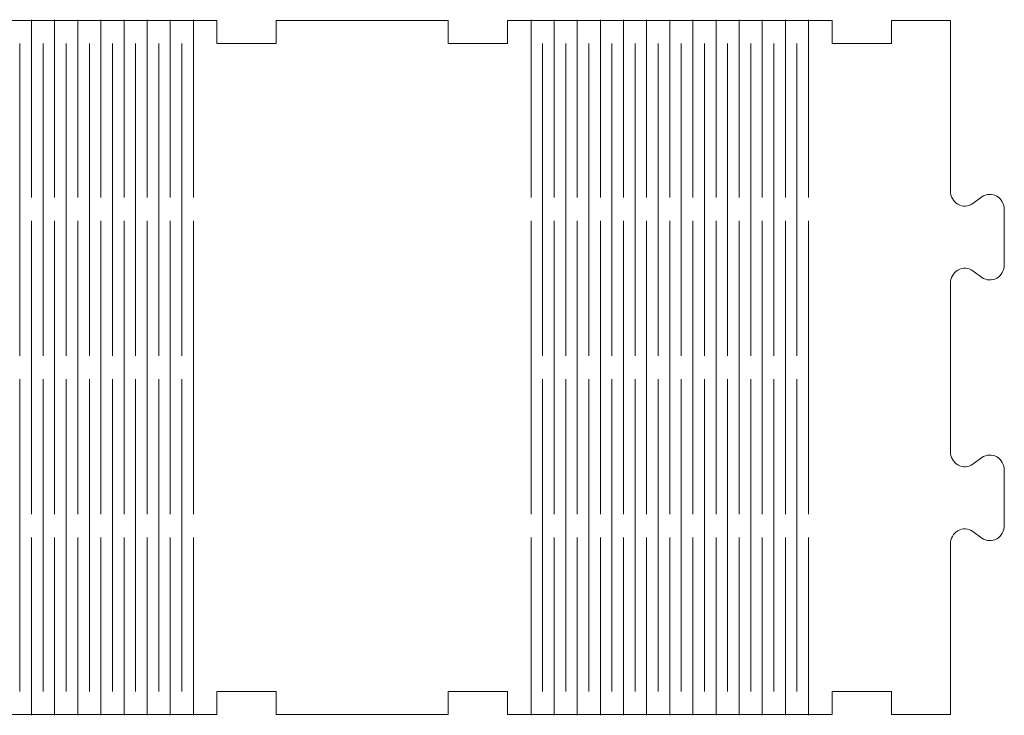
# Model space of a CAD drawing. Header units: centimetres. Extents: x -20.9 to 16.4, y -40.6 to 32.5.
# Tile 6 of 9: x 2.6 to 15.4, y -10.6 to -1.6. Entities that reach past the tile are written whole.
import ezdxf

# ---------------------------------------------------------------- set-up
doc = ezdxf.new("R2010")
doc.units = ezdxf.units.CM
doc.header["$MEASUREMENT"] = 0
doc.layers.add('Layer 1', color=7, linetype='Continuous')

msp = doc.modelspace()

# ---------------------------------------------------------------- linework, layer by layer
at = {"layer": 'Layer 1', "color": 250, "lineweight": 9}
msp.add_open_spline([(13.12082, -10.62243), (11.59749, -10.62243), (10.43414, -10.62243), (8.91081, -10.62243), (8.91081, -10.62243), (8.91081, -10.32242), (8.91081, -10.32242), (8.91081, -10.32242), (8.14083, -10.32242), (8.14083, -10.32242), (8.14083, -10.32242), (8.14083, -10.62243), (8.14083, -10.62243), (8.14083, -10.62243), (5.91082, -10.62243), (5.91082, -10.62243), (5.91082, -10.62243), (5.91082, -10.32242), (5.91082, -10.32242), (5.91082, -10.32242), (5.14081, -10.32242), (5.14081, -10.32242), (5.14081, -10.32242), (5.14081, -10.62243), (5.14081, -10.62243), (3.61748, -10.62243), (2.45416, -10.62246), (0.93083, -10.62246), (0.93083, -10.62246), (0.93083, -10.32246), (0.93083, -10.32246), (0.93083, -10.32246), (0.16082, -10.32246), (0.16082, -10.32246), (0.16082, -10.32246), (0.16082, -10.62246), (0.16082, -10.62246), (0.16082, -10.62246), (-2.06919, -10.62246), (-2.06919, -10.62246), (-2.06919, -10.62246), (-2.06919, -10.32246), (-2.06919, -10.32246), (-2.06919, -10.32246), (-2.8392, -10.32246), (-2.8392, -10.32246), (-2.8392, -10.32246), (-2.8392, -10.62246), (-2.8392, -10.62246), (-4.36253, -10.62246), (-5.52585, -10.62246), (-7.04918, -10.62246), (-7.04918, -10.62246), (-7.04918, -10.32246), (-7.04918, -10.32246), (-7.04918, -10.32246), (-7.81919, -10.32246), (-7.81919, -10.32246), (-7.81919, -10.32246), (-7.81919, -10.62246), (-7.81919, -10.62246), (-7.81919, -10.62246), (-10.04917, -10.62246), (-10.04917, -10.62246), (-10.04917, -10.62246), (-10.04917, -10.32246), (-10.04917, -10.32246), (-10.04917, -10.32246), (-10.81917, -10.32246), (-10.81917, -10.32246), (-10.81917, -10.32246), (-10.81917, -10.62246), (-10.81917, -10.62246), (-12.3425, -10.62246), (-13.50586, -10.62246), (-15.02919, -10.62246), (-15.02919, -10.62246), (-15.02919, -10.32246), (-15.02919, -10.32246), (-15.02919, -10.32246), (-15.7992, -10.32246), (-15.7992, -10.32246), (-15.7992, -10.32246), (-15.7992, -10.62246), (-15.7992, -10.62246), (-15.7992, -10.62246), (-17.26418, -10.62246), (-17.26418, -10.62246), (-17.26418, -10.62246), (-17.26418, -8.41485), (-17.26418, -8.41485), (-17.26418, -8.34112), (-17.22629, -8.27335), (-17.16558, -8.23853), (-17.1049, -8.20375), (-17.03124, -8.20756), (-16.97398, -8.24844), (-16.97398, -8.24844), (-16.85439, -8.33389), (-16.85439, -8.33389), (-16.7971, -8.37477), (-16.72344, -8.37858), (-16.66276, -8.3438), (-16.60208, -8.30902), (-16.56419, -8.24121), (-16.56419, -8.16748), (-16.56419, -8.16748), (-16.56419, -7.45748), (-16.56419, -7.45748), (-16.56419, -7.38372), (-16.60208, -7.31591), (-16.66276, -7.28113), (-16.72344, -7.24634), (-16.7971, -7.25015), (-16.85439, -7.29108), (-16.85439, -7.29108), (-16.97398, -7.37648), (-16.97398, -7.37648), (-17.03124, -7.41737), (-17.1049, -7.42118), (-17.16558, -7.3864), (-17.22629, -7.35161), (-17.26418, -7.28381), (-17.26418, -7.21008), (-17.26418, -7.21008), (-17.26418, -5.03485), (-17.26418, -5.03485), (-17.26418, -4.96112), (-17.22629, -4.89335), (-17.16558, -4.85853), (-17.1049, -4.82375), (-17.03124, -4.82756), (-16.97398, -4.86845), (-16.97398, -4.86845), (-16.85439, -4.95389), (-16.85439, -4.95389), (-16.7971, -4.99477), (-16.72344, -4.99858), (-16.66276, -4.9638), (-16.60208, -4.92902), (-16.56419, -4.86121), (-16.56419, -4.78748), (-16.56419, -4.78748), (-16.56419, -4.07748), (-16.56419, -4.07748), (-16.56419, -4.00372), (-16.60208, -3.93591), (-16.66276, -3.90113), (-16.72344, -3.86634), (-16.7971, -3.87015), (-16.85439, -3.91108), (-16.85439, -3.91108), (-16.97398, -3.99648), (-16.97398, -3.99648), (-17.03124, -4.03737), (-17.1049, -4.04118), (-17.16558, -4.0064), (-17.22629, -3.97161), (-17.26418, -3.90381), (-17.26418, -3.83008), (-17.26418, -3.83008), (-17.26418, -1.62247), (-17.26418, -1.62247), (-17.26418, -1.62247), (-15.7992, -1.62247), (-15.7992, -1.62247), (-15.7992, -1.62247), (-15.7992, -1.92247), (-15.7992, -1.92247), (-15.7992, -1.92247), (-15.02919, -1.92247), (-15.02919, -1.92247), (-15.02919, -1.92247), (-15.02919, -1.62247), (-15.02919, -1.62247), (-13.50586, -1.62247), (-12.3425, -1.62247), (-10.81917, -1.62247), (-10.81917, -1.62247), (-10.81917, -1.92247), (-10.81917, -1.92247), (-10.81917, -1.92247), (-10.04917, -1.92247), (-10.04917, -1.92247), (-10.04917, -1.92247), (-10.04917, -1.62247), (-10.04917, -1.62247), (-10.04917, -1.62247), (-7.81919, -1.62247), (-7.81919, -1.62247), (-7.81919, -1.62247), (-7.81919, -1.92247), (-7.81919, -1.92247), (-7.81919, -1.92247), (-7.04918, -1.92247), (-7.04918, -1.92247), (-7.04918, -1.92247), (-7.04918, -1.62247), (-7.04918, -1.62247), (-5.52585, -1.62247), (-4.36253, -1.62247), (-2.8392, -1.62247), (-2.8392, -1.62247), (-2.8392, -1.92243), (-2.8392, -1.92243), (-2.8392, -1.92243), (-2.06919, -1.92243), (-2.06919, -1.92243), (-2.06919, -1.92243), (-2.06919, -1.62247), (-2.06919, -1.62247), (-2.06919, -1.62247), (0.16082, -1.62247), (0.16082, -1.62247), (0.16082, -1.62247), (0.16082, -1.92243), (0.16082, -1.92243), (0.16082, -1.92243), (0.93083, -1.92243), (0.93083, -1.92243), (0.93083, -1.92243), (0.93083, -1.62247), (0.93083, -1.62247), (2.45416, -1.62247), (3.61748, -1.62243), (5.14081, -1.62243), (5.14081, -1.62243), (5.14081, -1.92243), (5.14081, -1.92243), (5.14081, -1.92243), (5.91082, -1.92243), (5.91082, -1.92243), (5.91082, -1.92243), (5.91082, -1.62243), (5.91082, -1.62243), (5.91082, -1.62243), (8.14083, -1.62243), (8.14083, -1.62243), (8.14083, -1.62243), (8.14083, -1.92243), (8.14083, -1.92243), (8.14083, -1.92243), (8.91081, -1.92243), (8.91081, -1.92243), (8.91081, -1.92243), (8.91081, -1.62243), (8.91081, -1.62243), (10.43414, -1.62243), (11.59749, -1.62243), (13.12082, -1.62243), (13.12082, -1.62243), (13.12082, -1.92243), (13.12082, -1.92243), (13.12082, -1.92243), (13.89083, -1.92243), (13.89083, -1.92243), (13.89083, -1.92243), (13.89083, -1.62243), (13.89083, -1.62243), (13.89083, -1.62243), (14.65583, -1.62243), (14.65583, -1.62243), (14.65583, -1.62243), (14.65583, -3.83004), (14.65583, -3.83004), (14.65583, -3.90377), (14.69372, -3.97154), (14.75443, -4.00636), (14.81511, -4.04115), (14.88877, -4.03734), (14.94602, -3.99645), (14.94602, -3.99645), (15.06561, -3.91101), (15.06561, -3.91101), (15.1229, -3.87012), (15.19656, -3.86631), (15.25724, -3.90109), (15.31792, -3.93588), (15.35581, -4.00372), (15.35581, -4.07741), (15.35581, -4.07741), (15.35581, -4.78741), (15.35581, -4.78741), (15.35581, -4.86114), (15.31792, -4.92898), (15.25724, -4.96377), (15.19656, -4.99855), (15.1229, -4.99474), (15.06561, -4.95385), (15.06561, -4.95385), (14.94602, -4.86841), (14.94602, -4.86841), (14.88877, -4.82752), (14.81511, -4.82371), (14.75443, -4.8585), (14.69372, -4.89328), (14.65583, -4.96105), (14.65583, -5.03482), (14.65583, -5.03482), (14.65583, -7.21004), (14.65583, -7.21004), (14.65583, -7.28377), (14.69372, -7.35154), (14.75443, -7.38636), (14.81511, -7.42115), (14.88877, -7.41734), (14.94602, -7.37645), (14.94602, -7.37645), (15.06561, -7.29101), (15.06561, -7.29101), (15.1229, -7.25012), (15.19656, -7.24631), (15.25724, -7.28109), (15.31792, -7.31588), (15.35581, -7.38372), (15.35581, -7.45745), (15.35581, -7.45745), (15.35581, -8.16741), (15.35581, -8.16741), (15.35581, -8.24114), (15.31792, -8.30898), (15.25724, -8.34376), (15.19656, -8.37855), (15.1229, -8.37474), (15.06561, -8.33385), (15.06561, -8.33385), (14.94602, -8.24841), (14.94602, -8.24841), (14.88877, -8.20752), (14.81511, -8.20371), (14.75443, -8.2385), (14.69372, -8.27328), (14.65583, -8.34105), (14.65583, -8.41481), (14.65583, -8.41481), (14.65583, -10.62243), (14.65583, -10.62243), (14.65583, -10.62243), (13.89083, -10.62243), (13.89083, -10.62243), (13.89083, -10.62243), (13.89083, -10.32242), (13.89083, -10.32242), (13.89083, -10.32242), (13.12082, -10.32242), (13.12082, -10.32242), (13.12082, -10.32242), (13.12082, -10.62243), (13.12082, -10.62243)], degree=3, knots=[0, 0, 0, 0, 0.00862069, 0.00862069, 0.00862069, 0.01724138, 0.01724138, 0.01724138, 0.02586207, 0.02586207, 0.02586207, 0.03448276, 0.03448276, 0.03448276, 0.04310345, 0.04310345, 0.04310345, 0.05172414, 0.05172414, 0.05172414, 0.06034483, 0.06034483, 0.06034483, 0.06896552, 0.06896552, 0.06896552, 0.07758621, 0.07758621, 0.07758621, 0.0862069, 0.0862069, 0.0862069, 0.09482759, 0.09482759, 0.09482759, 0.10344828, 0.10344828, 0.10344828, 0.11206897, 0.11206897, 0.11206897, 0.12068966, 0.12068966, 0.12068966, 0.12931034, 0.12931034, 0.12931034, 0.13793103, 0.13793103, 0.13793103, 0.14655172, 0.14655172, 0.14655172, 0.15517241, 0.15517241, 0.15517241, 0.1637931, 0.1637931, 0.1637931, 0.17241379, 0.17241379, 0.17241379, 0.18103448, 0.18103448, 0.18103448, 0.18965517, 0.18965517, 0.18965517, 0.19827586, 0.19827586, 0.19827586, 0.20689655, 0.20689655, 0.20689655, 0.21551724, 0.21551724, 0.21551724, 0.22413793, 0.22413793, 0.22413793, 0.23275862, 0.23275862, 0.23275862, 0.24137931, 0.24137931, 0.24137931, 0.25, 0.25, 0.25, 0.25862069, 0.25862069, 0.25862069, 0.26724138, 0.26724138, 0.26724138, 0.27586207, 0.27586207, 0.27586207, 0.28448276, 0.28448276, 0.28448276, 0.29310345, 0.29310345, 0.29310345, 0.30172414, 0.30172414, 0.30172414, 0.31034483, 0.31034483, 0.31034483, 0.31896552, 0.31896552, 0.31896552, 0.32758621, 0.32758621, 0.32758621, 0.3362069, 0.3362069, 0.3362069, 0.34482759, 0.34482759, 0.34482759, 0.35344828, 0.35344828, 0.35344828, 0.36206897, 0.36206897, 0.36206897, 0.37068966, 0.37068966, 0.37068966, 0.37931034, 0.37931034, 0.37931034, 0.38793103, 0.38793103, 0.38793103, 0.39655172, 0.39655172, 0.39655172, 0.40517241, 0.40517241, 0.40517241, 0.4137931, 0.4137931, 0.4137931, 0.42241379, 0.42241379, 0.42241379, 0.43103448, 0.43103448, 0.43103448, 0.43965517, 0.43965517, 0.43965517, 0.44827586, 0.44827586, 0.44827586, 0.45689655, 0.45689655, 0.45689655, 0.46551724, 0.46551724, 0.46551724, 0.47413793, 0.47413793, 0.47413793, 0.48275862, 0.48275862, 0.48275862, 0.49137931, 0.49137931, 0.49137931, 0.5, 0.5, 0.5, 0.50862069, 0.50862069, 0.50862069, 0.51724138, 0.51724138, 0.51724138, 0.52586207, 0.52586207, 0.52586207, 0.53448276, 0.53448276, 0.53448276, 0.54310345, 0.54310345, 0.54310345, 0.55172414, 0.55172414, 0.55172414, 0.56034483, 0.56034483, 0.56034483, 0.56896552, 0.56896552, 0.56896552, 0.57758621, 0.57758621, 0.57758621, 0.5862069, 0.5862069, 0.5862069, 0.59482759, 0.59482759, 0.59482759, 0.60344828, 0.60344828, 0.60344828, 0.61206897, 0.61206897, 0.61206897, 0.62068966, 0.62068966, 0.62068966, 0.62931034, 0.62931034, 0.62931034, 0.63793103, 0.63793103, 0.63793103, 0.64655172, 0.64655172, 0.64655172, 0.65517241, 0.65517241, 0.65517241, 0.6637931, 0.6637931, 0.6637931, 0.67241379, 0.67241379, 0.67241379, 0.68103448, 0.68103448, 0.68103448, 0.68965517, 0.68965517, 0.68965517, 0.69827586, 0.69827586, 0.69827586, 0.70689655, 0.70689655, 0.70689655, 0.71551724, 0.71551724, 0.71551724, 0.72413793, 0.72413793, 0.72413793, 0.73275862, 0.73275862, 0.73275862, 0.74137931, 0.74137931, 0.74137931, 0.75, 0.75, 0.75, 0.75862069, 0.75862069, 0.75862069, 0.76724138, 0.76724138, 0.76724138, 0.77586207, 0.77586207, 0.77586207, 0.78448276, 0.78448276, 0.78448276, 0.79310345, 0.79310345, 0.79310345, 0.80172414, 0.80172414, 0.80172414, 0.81034483, 0.81034483, 0.81034483, 0.81896552, 0.81896552, 0.81896552, 0.82758621, 0.82758621, 0.82758621, 0.8362069, 0.8362069, 0.8362069, 0.84482759, 0.84482759, 0.84482759, 0.85344828, 0.85344828, 0.85344828, 0.86206897, 0.86206897, 0.86206897, 0.87068966, 0.87068966, 0.87068966, 0.87931034, 0.87931034, 0.87931034, 0.88793103, 0.88793103, 0.88793103, 0.89655172, 0.89655172, 0.89655172, 0.90517241, 0.90517241, 0.90517241, 0.9137931, 0.9137931, 0.9137931, 0.92241379, 0.92241379, 0.92241379, 0.93103448, 0.93103448, 0.93103448, 0.93965517, 0.93965517, 0.93965517, 0.94827586, 0.94827586, 0.94827586, 0.95689655, 0.95689655, 0.95689655, 0.96551724, 0.96551724, 0.96551724, 0.97413793, 0.97413793, 0.97413793, 0.98275862, 0.98275862, 0.98275862, 0.99137931, 0.99137931, 0.99137931, 1, 1, 1, 1], dxfattribs=at)
at = {"layer": 'Layer 1', "color": 240, "lineweight": 9}
for points in [[(2.73582, -1.61244), (2.73582, -1.61244), (2.73582, -3.91989), (2.73582, -3.91989)], [(3.03582, -1.61244), (3.03582, -1.61244), (3.03582, -3.91989), (3.03582, -3.91989)], [(3.33582, -1.61244), (3.33582, -1.61244), (3.33582, -3.91989), (3.33582, -3.91989)], [(3.63582, -1.61244), (3.63582, -1.61244), (3.63582, -3.91989), (3.63582, -3.91989)], [(3.93582, -1.61244), (3.93582, -1.61244), (3.93582, -3.91989), (3.93582, -3.91989)], [(4.23582, -1.61244), (4.23582, -1.61244), (4.23582, -3.91989), (4.23582, -3.91989)], [(4.53582, -1.61244), (4.53582, -1.61244), (4.53582, -3.91989), (4.53582, -3.91989)], [(4.83582, -1.61244), (4.83582, -1.61244), (4.83582, -3.91989), (4.83582, -3.91989)], [(9.21582, -1.61244), (9.21582, -1.61244), (9.21582, -3.91989), (9.21582, -3.91989)], [(9.51582, -1.61244), (9.51582, -1.61244), (9.51582, -3.91989), (9.51582, -3.91989)], [(9.81582, -1.61244), (9.81582, -1.61244), (9.81582, -3.91989), (9.81582, -3.91989)], [(10.11582, -1.61244), (10.11582, -1.61244), (10.11582, -3.91989), (10.11582, -3.91989)], [(10.41582, -1.61244), (10.41582, -1.61244), (10.41582, -3.91989), (10.41582, -3.91989)], [(10.71582, -1.61244), (10.71582, -1.61244), (10.71582, -3.91989), (10.71582, -3.91989)], [(11.01582, -1.61244), (11.01582, -1.61244), (11.01582, -3.91989), (11.01582, -3.91989)], [(11.31582, -1.61244), (11.31582, -1.61244), (11.31582, -3.91989), (11.31582, -3.91989)], [(11.61582, -1.61244), (11.61582, -1.61244), (11.61582, -3.91989), (11.61582, -3.91989)], [(11.91582, -1.61244), (11.91582, -1.61244), (11.91582, -3.91989), (11.91582, -3.91989)], [(12.21581, -1.61244), (12.21581, -1.61244), (12.21581, -3.91989), (12.21581, -3.91989)], [(12.51582, -1.61244), (12.51582, -1.61244), (12.51582, -3.91989), (12.51582, -3.91989)], [(12.81582, -1.61244), (12.81582, -1.61244), (12.81582, -3.91989), (12.81582, -3.91989)], [(2.58581, -5.97244), (2.58581, -5.97244), (2.58581, -1.92199), (2.58581, -1.92199)], [(2.88582, -5.97244), (2.88582, -5.97244), (2.88582, -1.92199), (2.88582, -1.92199)], [(3.18582, -5.97244), (3.18582, -5.97244), (3.18582, -1.92199), (3.18582, -1.92199)], [(3.48582, -5.97244), (3.48582, -5.97244), (3.48582, -1.92199), (3.48582, -1.92199)], [(3.78582, -5.97244), (3.78582, -5.97244), (3.78582, -1.92199), (3.78582, -1.92199)], [(4.08582, -5.97244), (4.08582, -5.97244), (4.08582, -1.92199), (4.08582, -1.92199)], [(4.38582, -5.97244), (4.38582, -5.97244), (4.38582, -1.92199), (4.38582, -1.92199)], [(4.68582, -5.97244), (4.68582, -5.97244), (4.68582, -1.92199), (4.68582, -1.92199)], [(9.36582, -5.97244), (9.36582, -5.97244), (9.36582, -1.92199), (9.36582, -1.92199)], [(9.66582, -5.97244), (9.66582, -5.97244), (9.66582, -1.92199), (9.66582, -1.92199)], [(9.96582, -5.97244), (9.96582, -5.97244), (9.96582, -1.92199), (9.96582, -1.92199)], [(10.26583, -5.97244), (10.26583, -5.97244), (10.26583, -1.92199), (10.26583, -1.92199)], [(10.56581, -5.97244), (10.56581, -5.97244), (10.56581, -1.92199), (10.56581, -1.92199)], [(10.86582, -5.97244), (10.86582, -5.97244), (10.86582, -1.92199), (10.86582, -1.92199)], [(11.16582, -5.97244), (11.16582, -5.97244), (11.16582, -1.92199), (11.16582, -1.92199)], [(11.46582, -5.97244), (11.46582, -5.97244), (11.46582, -1.92199), (11.46582, -1.92199)], [(11.76582, -5.97244), (11.76582, -5.97244), (11.76582, -1.92199), (11.76582, -1.92199)], [(12.06582, -5.97244), (12.06582, -5.97244), (12.06582, -1.92199), (12.06582, -1.92199)], [(12.36582, -5.97244), (12.36582, -5.97244), (12.36582, -1.92199), (12.36582, -1.92199)], [(12.66582, -5.97244), (12.66582, -5.97244), (12.66582, -1.92199), (12.66582, -1.92199)], [(2.73582, -4.21988), (2.73582, -4.21988), (2.73582, -8.02501), (2.73582, -8.02501)], [(3.03582, -4.21988), (3.03582, -4.21988), (3.03582, -8.02501), (3.03582, -8.02501)], [(3.33582, -4.21988), (3.33582, -4.21988), (3.33582, -8.02501), (3.33582, -8.02501)], [(3.63582, -4.21988), (3.63582, -4.21988), (3.63582, -8.02501), (3.63582, -8.02501)], [(3.93582, -4.21988), (3.93582, -4.21988), (3.93582, -8.02501), (3.93582, -8.02501)], [(4.23582, -4.21988), (4.23582, -4.21988), (4.23582, -8.02501), (4.23582, -8.02501)], [(4.53582, -4.21988), (4.53582, -4.21988), (4.53582, -8.02501), (4.53582, -8.02501)], [(4.83582, -4.21988), (4.83582, -4.21988), (4.83582, -8.02501), (4.83582, -8.02501)], [(9.21582, -4.21988), (9.21582, -4.21988), (9.21582, -8.02501), (9.21582, -8.02501)], [(9.51582, -4.21988), (9.51582, -4.21988), (9.51582, -8.02501), (9.51582, -8.02501)], [(9.81582, -4.21988), (9.81582, -4.21988), (9.81582, -8.02501), (9.81582, -8.02501)], [(10.11582, -4.21988), (10.11582, -4.21988), (10.11582, -8.02501), (10.11582, -8.02501)], [(10.41582, -4.21988), (10.41582, -4.21988), (10.41582, -8.02501), (10.41582, -8.02501)], [(10.71582, -4.21988), (10.71582, -4.21988), (10.71582, -8.02501), (10.71582, -8.02501)], [(11.01582, -4.21988), (11.01582, -4.21988), (11.01582, -8.02501), (11.01582, -8.02501)], [(11.31582, -4.21988), (11.31582, -4.21988), (11.31582, -8.02501), (11.31582, -8.02501)], [(11.61582, -4.21988), (11.61582, -4.21988), (11.61582, -8.02501), (11.61582, -8.02501)], [(11.91582, -4.21988), (11.91582, -4.21988), (11.91582, -8.02501), (11.91582, -8.02501)], [(12.21581, -4.21988), (12.21581, -4.21988), (12.21581, -8.02501), (12.21581, -8.02501)], [(12.51582, -4.21988), (12.51582, -4.21988), (12.51582, -8.02501), (12.51582, -8.02501)], [(12.81582, -4.21988), (12.81582, -4.21988), (12.81582, -8.02501), (12.81582, -8.02501)], [(2.58581, -10.32289), (2.58581, -10.32289), (2.58581, -6.27243), (2.58581, -6.27243)], [(2.88582, -10.32289), (2.88582, -10.32289), (2.88582, -6.27243), (2.88582, -6.27243)], [(3.18582, -10.32289), (3.18582, -10.32289), (3.18582, -6.27243), (3.18582, -6.27243)], [(3.48582, -10.32289), (3.48582, -10.32289), (3.48582, -6.27243), (3.48582, -6.27243)], [(3.78582, -10.32289), (3.78582, -10.32289), (3.78582, -6.27243), (3.78582, -6.27243)], [(4.08582, -10.32289), (4.08582, -10.32289), (4.08582, -6.27243), (4.08582, -6.27243)], [(4.38582, -10.32289), (4.38582, -10.32289), (4.38582, -6.27243), (4.38582, -6.27243)], [(4.68582, -10.32289), (4.68582, -10.32289), (4.68582, -6.27243), (4.68582, -6.27243)], [(9.36582, -10.32289), (9.36582, -10.32289), (9.36582, -6.27243), (9.36582, -6.27243)], [(9.66582, -10.32289), (9.66582, -10.32289), (9.66582, -6.27243), (9.66582, -6.27243)], [(9.96582, -10.32289), (9.96582, -10.32289), (9.96582, -6.27243), (9.96582, -6.27243)], [(10.26583, -10.32289), (10.26583, -10.32289), (10.26583, -6.27243), (10.26583, -6.27243)], [(10.56581, -10.32289), (10.56581, -10.32289), (10.56581, -6.27243), (10.56581, -6.27243)], [(10.86582, -10.32289), (10.86582, -10.32289), (10.86582, -6.27243), (10.86582, -6.27243)], [(11.16582, -10.32289), (11.16582, -10.32289), (11.16582, -6.27243), (11.16582, -6.27243)], [(11.46582, -10.32289), (11.46582, -10.32289), (11.46582, -6.27243), (11.46582, -6.27243)], [(11.76582, -10.32289), (11.76582, -10.32289), (11.76582, -6.27243), (11.76582, -6.27243)], [(12.06582, -10.32289), (12.06582, -10.32289), (12.06582, -6.27243), (12.06582, -6.27243)], [(12.36582, -10.32289), (12.36582, -10.32289), (12.36582, -6.27243), (12.36582, -6.27243)], [(12.66582, -10.32289), (12.66582, -10.32289), (12.66582, -6.27243), (12.66582, -6.27243)], [(2.73582, -8.325), (2.73582, -8.325), (2.73582, -10.63245), (2.73582, -10.63245)], [(3.03582, -8.325), (3.03582, -8.325), (3.03582, -10.63245), (3.03582, -10.63245)], [(3.33582, -8.325), (3.33582, -8.325), (3.33582, -10.63245), (3.33582, -10.63245)], [(3.63582, -8.325), (3.63582, -8.325), (3.63582, -10.63245), (3.63582, -10.63245)], [(3.93582, -8.325), (3.93582, -8.325), (3.93582, -10.63245), (3.93582, -10.63245)], [(4.23582, -8.325), (4.23582, -8.325), (4.23582, -10.63245), (4.23582, -10.63245)], [(4.53582, -8.325), (4.53582, -8.325), (4.53582, -10.63245), (4.53582, -10.63245)], [(4.83582, -8.325), (4.83582, -8.325), (4.83582, -10.63245), (4.83582, -10.63245)], [(9.21582, -8.325), (9.21582, -8.325), (9.21582, -10.63245), (9.21582, -10.63245)], [(9.51582, -8.325), (9.51582, -8.325), (9.51582, -10.63245), (9.51582, -10.63245)], [(9.81582, -8.325), (9.81582, -8.325), (9.81582, -10.63245), (9.81582, -10.63245)], [(10.11582, -8.325), (10.11582, -8.325), (10.11582, -10.63245), (10.11582, -10.63245)], [(10.41582, -8.325), (10.41582, -8.325), (10.41582, -10.63245), (10.41582, -10.63245)], [(10.71582, -8.325), (10.71582, -8.325), (10.71582, -10.63245), (10.71582, -10.63245)], [(11.01582, -8.325), (11.01582, -8.325), (11.01582, -10.63245), (11.01582, -10.63245)], [(11.31582, -8.325), (11.31582, -8.325), (11.31582, -10.63245), (11.31582, -10.63245)], [(11.61582, -8.325), (11.61582, -8.325), (11.61582, -10.63245), (11.61582, -10.63245)], [(11.91582, -8.325), (11.91582, -8.325), (11.91582, -10.63245), (11.91582, -10.63245)], [(12.21581, -8.325), (12.21581, -8.325), (12.21581, -10.63245), (12.21581, -10.63245)], [(12.51582, -8.325), (12.51582, -8.325), (12.51582, -10.63245), (12.51582, -10.63245)], [(12.81582, -8.325), (12.81582, -8.325), (12.81582, -10.63245), (12.81582, -10.63245)]]:
    msp.add_open_spline(points, degree=3, dxfattribs=at)

doc.saveas('drawing.dxf')
